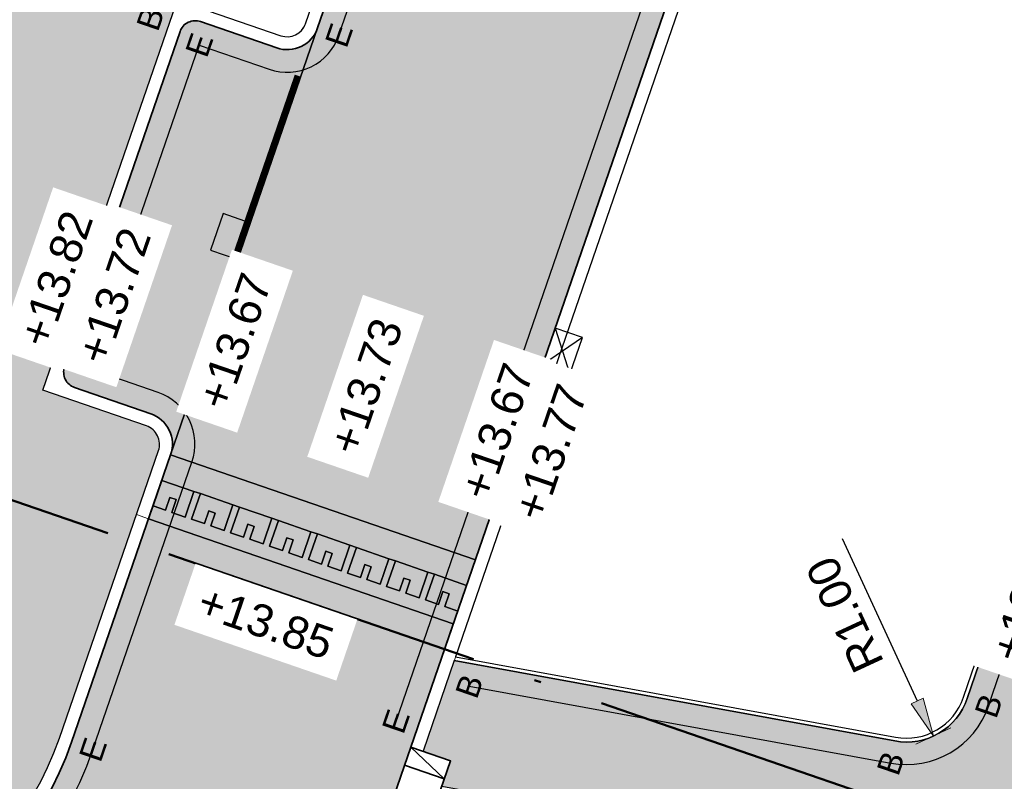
# Model space of a CAD drawing. Header units: metres. Extents: x 131295 to 132236, y 397710 to 398702.
# Tile 82 of 127: x 131585 to 131601, y 398230 to 398242. Entities that reach past the tile are written whole.
import ezdxf
from ezdxf.enums import TextEntityAlignment as Align

# ---------------------------------------------------------------- set-up
doc = ezdxf.new("R2010")
doc.units = ezdxf.units.M
for name, pattern in [('AL-BLADSCHEIDING', [13, 5, -1, 0, -1, 5, -1]), ('AL-MATERIAALS', [2, 1, -1]), ('MA-1-3', [4, 1, -3])]:
    doc.linetypes.add(name, pattern=pattern)
doc.layers.get('Defpoints').update_dxf_attribs({"color": 128})
for name, color, linetype, lineweight in [('N-IE-markering 1 - 3 streep 0.10', 255, 'MA-1-3', 18), ('N-KO-inritband 650x300x200 mm', 110, 'Continuous', 35), ('N-KO-opsluitband 60x200mm', 2, 'Continuous', 25), ('N-KO-opsluitband achterkant', 8, 'Continuous', 5), ('N-KO-tekst banden', 1, 'Continuous', 18), ('N-KO-trottoirband 180-200x250mm', 3, 'Continuous', 35), ('N-KO-trottoirband achterkant', 8, 'Continuous', 5), ('N-RI-straatkolk', 7, 'Continuous', 25), ('N-RI-trottoirkolk', 7, 'Continuous', 25), ("N-VH-arcering 'MAT' grijs 254", 254, 'Continuous', 18), ('X-AL-bladscheiding', 4, 'AL-BLADSCHEIDING', 50), ('X-AL-maatvoering', 1, 'Continuous', 18), ('X-AL-materiaalscheiding', 1, 'AL-MATERIAALS', 18), ('X-AL-planhoogte', 190, 'Continuous', 25), ('X-AL-sinusdrempel grijs', 252, 'Continuous', 25), ('X-AL-sinusdrempel wit', 255, 'Continuous', 25), ('X-AL-sinusdrempel zwart', 250, 'Continuous', 25)]:
    doc.layers.add(name, color=color, linetype=linetype, lineweight=lineweight)
doc.layers.add("N-VH-arcering 'MAT' kleur 1 (heiderood)", color=7, linetype='Continuous', lineweight=18, true_color=0xd98c8c)
doc.layers.add("N-VH-arcering 'MAT' kleur 5 (roodbruin)", color=7, linetype='Continuous', lineweight=18, true_color=0xc5a6a0)
doc.layers.add('X-AL-contourlijnen', color=30, linetype='Continuous', plot=False)
doc.layers.add('X-AL-hulplijn bandenlijnnummers', color=30, linetype='Continuous', plot=False)
doc.styles.add('CS Annotative', font='arial.ttf')
doc.dimstyles.new('CS Annotative', dxfattribs={"dimtxt": 2.5, "dimasz": 3, "dimexe": 0.18, "dimexo": 0.0625, "dimgap": 1, "dimtad": 1, "dimzin": 0, "dimdsep": 46, "dimtxsty": 'CS Annotative', "dimblk": 'CS Dimensionpijl', "dimcen": 0, "dimse1": 1, "dimse2": 1, "dimclrd": 256, "dimclre": 256, "dimclrt": 2, "dimadec": 0, "dimazin": 0, "dimtm": 1e-09, "dimtfac": 1, "dimtofl": 0, "dimtmove": 1, "dimatfit": 3, "dimfxl": 1, "dimtfillclr": 256, "dimtolj": 1, "dimtzin": 0, "dimarcsym": 0})

# ---------------------------------------------------------------- blocks, each defined once
blk = doc.blocks.new('*U79')
for p, q in [((0.5133728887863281, 1.40941416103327), (1.600748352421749, -2.179473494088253)), ((2.627494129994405, 0.6393548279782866), (-0.5133728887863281, -1.40941416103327))]:
    blk.add_line(p, q)
blk.add_lwpolyline([(0.5133728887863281, 1.40941416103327), (-0.5133728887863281, -1.40941416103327), (1.600748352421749, -2.179473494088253), (2.627494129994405, 0.6393548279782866)], close=True)
blk = doc.blocks.new('*U134')
blk.add_lwpolyline([(-1.600007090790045, 2.180017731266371), (-2.627711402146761, -0.6384612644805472), (-0.5138521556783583, -1.409239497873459), (0.5138521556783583, 1.409239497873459)], close=True)
blk.add_solid([(-1.600007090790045, 2.180017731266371), (0.5138521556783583, 1.409239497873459), (-1.600007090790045, 2.180017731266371), (-2.627711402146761, -0.6384612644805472)])
blk = doc.blocks.new('CS Dimensionpijl')
h = blk.add_hatch(color=256)
h.dxf.hatch_style = 1
h.paths.add_polyline_path([(-1, -0.1666666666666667), (0, 0), (-1, 0.1666666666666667)])
at = {"flags": 128}
blk.add_lwpolyline([(0, 0.5), (0, -0.5)], dxfattribs=at)
blk.add_lwpolyline([(-1, -0.1666666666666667), (0, 0), (-1, 0.1666666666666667)], close=True, dxfattribs=at)
blk = doc.blocks.new('*D306')
at = {"layer": 'Defpoints', "color": 0, "transparency": 16777216}
for p in [(131599.0972743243, 398231.8109774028), (131599.5171542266, 398230.9033977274)]:
    blk.add_point(p, dxfattribs=at)
at = {"layer": 'X-AL-maatvoering', "lineweight": -2, "transparency": 16777216}
blk.add_line((131598.0998161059, 398233.9670053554), (131599.2652262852, 398231.4479455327), dxfattribs=at)
at = {"layer": 'X-AL-maatvoering', "lineweight": -2, "transparency": 16777216, "xscale": 0.6000000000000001, "yscale": 0.6000000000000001, "zscale": 0.6000000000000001, "rotation": 294.8270054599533}
blk.add_blockref('CS Dimensionpijl', (131599.5171542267, 398230.9033977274), dxfattribs=at)
at = {"layer": 'X-AL-maatvoering', "color": 2, "transparency": 16777216, "insert": (131598.1433484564, 398232.7885836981), "char_height": 0.5, "attachment_point": 5, "rotation": 114.8270054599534, "style": 'CS Annotative'}
blk.add_mtext('\\A1;R1.00', dxfattribs=at)

msp = doc.modelspace()

# ---------------------------------------------------------------- hatches: boundary and pattern name
at = {"layer": "N-VH-arcering 'MAT' grijs 254"}
h = msp.add_hatch(color=256, dxfattribs=at)
h.dxf.hatch_style = 1
edge = h.paths.add_edge_path()
edge.add_line((131604.2964276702, 398306.7382348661), (131599.7013820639, 398308.3168400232))
edge.add_line((131599.7013820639, 398308.3168400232), (131598.5095201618, 398304.8475369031))
edge.add_line((131598.5095201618, 398304.8475369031), (131600.8592730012, 398304.0402909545))
edge.add_line((131600.8592730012, 398304.0402909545), (131601.9276817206, 398303.5853646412))
edge.add_line((131601.9276817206, 398303.5853646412), (131602.5092263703, 398303.1823472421))
edge.add_line((131602.5092263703, 398303.1823472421), (131602.9440610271, 398302.8810016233))
edge.add_line((131602.9440610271, 398302.8810016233), (131603.3288995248, 398302.5057060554))
edge.add_line((131603.3288995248, 398302.5057060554), (131603.7918423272, 398302.0542429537))
edge.add_line((131603.7918423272, 398302.0542429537), (131604.2989439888, 398300.9260825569))
edge.add_line((131604.2989439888, 398300.9260825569), (131604.6015121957, 398299.7532691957))
edge.add_line((131604.6015121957, 398299.7532691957), (131604.4016105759, 398298.339342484))
edge.add_line((131604.4016105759, 398298.339342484), (131604.3989014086, 398298.3281176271))
edge.add_line((131604.3989014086, 398298.3281176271), (131580.9204563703, 398230.4919083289))
edge.add_arc((131579.9754560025, 398230.8189775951), 1.000000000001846, 251.0015136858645, 340.9090119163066, ccw=False)
edge.add_line((131579.6499128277, 398229.8734504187), (131574.3583023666, 398231.6953416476))
edge.add_line((131574.3583023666, 398231.6953416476), (131573.771636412, 398229.9936296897))
edge.add_line((131573.771636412, 398229.9936296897), (131579.8578113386, 398227.8981714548))
edge.add_arc((131581.4204185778, 398232.4367019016), 4.800000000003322, 251.0015136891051, 340.9860701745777)
edge.add_line((131585.9585276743, 398230.8728714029), (131587.4947929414, 398235.3309884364))
edge.add_arc((131587.2111611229, 398235.4287278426), 0.2999999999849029, 340.9860701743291, 430.9860701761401)
edge.add_line((131587.3089005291, 398235.7123596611), (131585.7016535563, 398236.2662162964))
edge.add_line((131585.7016535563, 398236.2662162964), (131587.7668331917, 398242.2591998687))
edge.add_line((131587.7668331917, 398242.2591998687), (131586.1403843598, 398242.8221217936))
edge.add_line((131586.1403843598, 398242.8221217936), (131587.1612208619, 398245.7716220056))
edge.add_line((131587.1612208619, 398245.7716220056), (131588.7837028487, 398245.2100730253))
edge.add_line((131588.7837028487, 398245.2100730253), (131592.7845025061, 398256.8200686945))
edge.add_line((131592.7845025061, 398256.8200686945), (131591.1776277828, 398257.3762159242))
edge.add_line((131591.1776277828, 398257.3762159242), (131592.1253464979, 398260.114457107))
edge.add_line((131592.1253464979, 398260.114457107), (131593.5395382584, 398259.6249983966))
edge.add_line((131593.5395382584, 398259.6249983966), (131593.6828893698, 398260.0409916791))
edge.add_line((131593.6828893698, 398260.0409916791), (131593.9652386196, 398260.8603462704))
edge.add_arc((131613.2522022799, 398254.2140666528), 20.39999999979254, 155.9860701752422, 160.9860701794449, ccw=False)
edge.add_line((131594.6178927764, 398262.5160248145), (131597.3099115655, 398268.558444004))
edge.add_line((131597.3099115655, 398268.558444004), (131596.1397899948, 398268.9616674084))
edge.add_line((131596.1397899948, 398268.9616674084), (131596.798361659, 398270.8644767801))
edge.add_line((131596.798361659, 398270.8644767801), (131595.9478613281, 398271.1588391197))
edge.add_line((131595.9478613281, 398271.1588391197), (131596.9290691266, 398273.9938402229))
edge.add_line((131596.9290691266, 398273.9938402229), (131597.7795694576, 398273.6994778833))
edge.add_line((131597.7795694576, 398273.6994778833), (131599.3302566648, 398278.1798743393))
edge.add_line((131599.3302566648, 398278.1798743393), (131599.7227401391, 398279.3138758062))
edge.add_line((131599.7227401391, 398279.3138758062), (131600.9575696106, 398282.8816653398))
edge.add_line((131600.9575696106, 398282.8816653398), (131600.1070692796, 398283.1760276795))
edge.add_line((131600.1070692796, 398283.1760276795), (131601.0882770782, 398286.0110287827))
edge.add_line((131601.0882770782, 398286.0110287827), (131601.9387774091, 398285.7166664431))
edge.add_line((131601.9387774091, 398285.7166664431), (131602.9280215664, 398288.5748869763))
edge.add_line((131602.9280215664, 398288.5748869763), (131603.3205050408, 398289.7088884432))
edge.add_line((131603.3205050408, 398289.7088884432), (131605.069945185, 398294.7635412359))
edge.add_line((131605.069945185, 398294.7635412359), (131604.219444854, 398295.0579035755))
edge.add_line((131604.219444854, 398295.0579035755), (131606.351309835, 398301.2174954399))
edge.add_arc((131607.2963102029, 398300.8904261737), 1.000000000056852, 70.90901191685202, 160.9090119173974, ccw=False)
edge.add_line((131607.6233794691, 398301.8354265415), (131610.9632836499, 398300.6794693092))
edge.add_arc((131606.1751964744, 398301.0174355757), 4.799999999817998, 355.9624841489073, 417.0169130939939)
edge.add_arc((131606.1751959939, 398301.0174347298), 4.800000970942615, 57.01691377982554, 71.04461871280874)
edge.add_line((131607.7343886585, 398305.5571403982), (131604.2964276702, 398306.7382348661))
h = msp.add_hatch(color=256, dxfattribs=at)
h.dxf.hatch_style = 1
edge = h.paths.add_edge_path()
edge.add_arc((131611.430863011, 398225.5436627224), 1.000000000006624, 79.65226826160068, 169.6522682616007, ccw=False)
edge.add_line((131611.610484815, 398226.5273984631), (131612.7821703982, 398226.3134586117))
edge.add_line((131612.7821703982, 398226.3134586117), (131613.8293740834, 398226.1197675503))
edge.add_line((131613.8293740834, 398226.1197675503), (131614.168502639, 398228.0425657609))
edge.add_line((131614.168502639, 398228.0425657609), (131602.6982103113, 398230.1369438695))
edge.add_arc((131602.8778321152, 398231.1206796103), 1.000000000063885, 161.0669942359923, 259.6522682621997, ccw=False)
edge.add_line((131601.931933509, 398231.4451419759), (131608.2000050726, 398249.7183248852))
edge.add_line((131608.2000050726, 398249.7183248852), (131606.4135850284, 398250.058049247))
edge.add_line((131606.4135850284, 398250.058049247), (131600.0431729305, 398231.4865150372))
edge.add_arc((131599.0972743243, 398231.810977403), 0.999999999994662, 259.6522682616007, 341.0669942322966, ccw=False)
edge.add_line((131598.9176525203, 398230.8272416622), (131592.0843891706, 398232.0749376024))
edge.add_line((131592.0843891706, 398232.0749376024), (131591.5997207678, 398230.668469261))
edge.add_line((131591.5997207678, 398230.668469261), (131592.0251684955, 398230.5218601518))
edge.add_line((131592.0251684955, 398230.5218601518), (131591.8895395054, 398230.1282758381))
edge.add_line((131591.8895395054, 398230.1282758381), (131596.8249366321, 398229.227114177))
edge.add_line((131596.8249366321, 398229.227114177), (131608.2660791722, 398227.1380585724))
edge.add_line((131608.2660791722, 398227.1380585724), (131605.5897142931, 398212.480396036))
edge.add_line((131605.5897142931, 398212.480396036), (131605.4639790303, 398211.7917810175))
edge.add_line((131605.4639790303, 398211.7917810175), (131603.2445683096, 398199.6383963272))
edge.add_line((131603.2445683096, 398199.6383963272), (131603.1188330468, 398198.9497813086))
edge.add_line((131603.1188330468, 398198.9497813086), (131599.8136342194, 398180.8481803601))
edge.add_line((131599.8136342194, 398180.8481803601), (131580.9629174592, 398184.2971932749))
edge.add_line((131580.9629174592, 398184.2971932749), (131580.9989130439, 398184.4939285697))
edge.add_line((131580.9989130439, 398184.4939285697), (131577.1597079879, 398185.1963658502))
edge.add_line((131577.1597079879, 398185.1963658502), (131574.6796128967, 398171.5887932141))
edge.add_line((131574.6796128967, 398171.5887932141), (131574.2877877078, 398169.4389604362))
edge.add_line((131574.2877877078, 398169.4389604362), (131574.197403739, 398168.9430494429))
edge.add_arc((131573.2136101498, 398169.1223541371), 0.999999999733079, 340.83084805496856, 349.6707371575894, ccw=False)
edge.add_line((131574.1581634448, 398168.7939959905), (131571.1959423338, 398160.2728865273))
edge.add_arc((131573.8064940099, 398164.3009158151), 4.79999999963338, 237.0528688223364, 258.6958681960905)
edge.add_line((131572.865613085, 398159.5940332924), (131574.1227174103, 398163.2102128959))
edge.add_arc((131575.0672707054, 398162.8818547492), 0.9999999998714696, 79.67073715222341, 160.8308480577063, ccw=False)
edge.add_line((131575.2465753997, 398163.8656483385), (131581.0582669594, 398162.8064184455))
edge.add_line((131581.0582669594, 398162.8064184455), (131581.746922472, 398162.6809051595))
edge.add_line((131581.746922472, 398162.6809051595), (131590.9945822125, 398160.9954410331))
edge.add_line((131590.9945822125, 398160.9954410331), (131591.6832377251, 398160.8699277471))
edge.add_line((131591.6832377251, 398160.8699277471), (131595.626652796, 398160.1512070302))
edge.add_line((131595.626652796, 398160.1512070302), (131595.6266853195, 398160.1513854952))
edge.add_line((131595.6266853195, 398160.1513854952), (131596.3153430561, 398160.0258844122))
edge.add_line((131596.3153430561, 398160.0258844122), (131605.5629983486, 398158.3403958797))
edge.add_line((131605.5629983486, 398158.3403958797), (131606.2516560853, 398158.2148947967))
edge.add_line((131606.2516560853, 398158.2148947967), (131612.3991652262, 398157.0942731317))
edge.add_line((131612.3991652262, 398157.0942731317), (131612.9439652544, 398160.2037306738))
edge.add_line((131612.9439652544, 398160.2037306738), (131601.2159321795, 398162.3259601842))
edge.add_line((131601.2159321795, 398162.3259601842), (131599.930937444, 398162.5601613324))
edge.add_arc((131600.1102421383, 398163.5439549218), 0.9999999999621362, 169.6522682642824, 259.6707371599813, ccw=False)
edge.add_line((131599.1265063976, 398163.7235767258), (131599.7756530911, 398167.2787620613))
edge.add_line((131599.7756530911, 398167.2787620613), (131603.0809089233, 398166.6763512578))
edge.add_line((131603.0809089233, 398166.6763512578), (131604.0130968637, 398171.7749451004))
edge.add_line((131604.0130968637, 398171.7749451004), (131600.7068579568, 398172.3786969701))
edge.add_line((131600.7068579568, 398172.3786969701), (131602.8551521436, 398184.1442717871))
edge.add_line((131602.8551521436, 398184.1442717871), (131606.1292799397, 398183.5463837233))
edge.add_line((131606.1292799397, 398183.5463837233), (131606.8878857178, 398187.6773079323))
edge.add_line((131606.8878857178, 398187.6773079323), (131603.6095637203, 398188.2759618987))
edge.add_line((131603.6095637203, 398188.2759618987), (131605.7469888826, 398199.9820102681))
edge.add_line((131605.7469888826, 398199.9820102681), (131608.9980150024, 398199.3883407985))
edge.add_line((131608.9980150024, 398199.3883407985), (131609.7549589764, 398203.5195684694))
edge.add_line((131609.7549589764, 398203.5195684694), (131606.5014004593, 398204.1137003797))
edge.add_line((131606.5014004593, 398204.1137003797), (131608.6487622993, 398215.8741690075))
edge.add_line((131608.6487622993, 398215.8741690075), (131611.8692342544, 398215.28607903))
edge.add_line((131611.8692342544, 398215.28607903), (131612.6170007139, 398219.4189826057))
edge.add_line((131612.6170007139, 398219.4189826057), (131609.403173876, 398220.0058591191))
edge.add_line((131609.403173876, 398220.0058591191), (131610.4471272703, 398225.7232845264))
h.paths.add_polyline_path([(131599.272, 398179), (131597.566, 398169.652), (131592.768, 398170.528), (131587.149, 398171.553), (131587.126, 398171.426), (131587.034, 398171.443), (131578.887, 398172.929), (131579.498, 398176.214), (131579.341, 398176.243), (131579.877, 398179.24), (131579.995, 398179.237), (131580.633, 398182.494), (131588.894, 398181.016), (131588.8560251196, 398180.7991434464), (131594.558, 398179.784), (131594.5740701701, 398179.8723859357)], flags=16)
h.paths.add_polyline_path([(131579.5873844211, 398182.6845722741), (131577.843995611, 398173.1190963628), (131576.822120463, 398173.3053417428), (131578.5655092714, 398182.8708176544)], flags=16)
h.paths.add_polyline_path([(131581.4159669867, 398170.6249699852), (131580.5886038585, 398166.0854650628), (131575.6696359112, 398166.9819885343), (131576.4969990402, 398171.5214934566)], flags=16)
h.paths.add_polyline_path([(131589.4338847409, 398169.1636367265), (131588.6065216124, 398164.6241318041), (131583.8351227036, 398165.4937595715), (131584.662485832, 398170.0332644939)], flags=16)
h.paths.add_polyline_path([(131597.4145483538, 398167.7090933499), (131596.5857219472, 398163.1698551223), (131591.8530404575, 398164.032426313), (131592.680403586, 398168.5719312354)], flags=16)
at = {"layer": "N-VH-arcering 'MAT' kleur 1 (heiderood)"}
h = msp.add_hatch(color=256, dxfattribs=at)
h.dxf.hatch_style = 1
edge = h.paths.add_edge_path()
edge.add_line((131614.5195786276, 398295.0078756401), (131614.8739657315, 398295.8727387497))
edge.add_line((131614.8739657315, 398295.8727387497), (131610.264884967, 398297.7989046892))
edge.add_line((131610.264884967, 398297.7989046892), (131609.7881062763, 398296.6244442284))
edge.add_line((131609.7881062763, 398296.6244442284), (131601.0651175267, 398271.2785615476))
edge.add_arc((131582.153758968, 398277.787057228), 19.99999996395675, 335.9860701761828, 341.00868758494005, ccw=False)
edge.add_line((131600.4226898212, 398269.6478825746), (131596.8457008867, 398261.6190877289))
edge.add_arc((131615.1146317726, 398253.479913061), 19.99999999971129, 155.9860701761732, 160.9860701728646)
edge.add_line((131596.2058438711, 398259.9958734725), (131595.6913055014, 398258.5027249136))
edge.add_line((131595.6913055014, 398258.5027249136), (131594.9817564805, 398256.4436712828))
edge.add_line((131594.9817564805, 398256.4436712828), (131590.7463822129, 398244.1529591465))
edge.add_line((131590.7463822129, 398244.1529591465), (131589.9644669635, 398241.8839045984))
edge.add_line((131589.9644669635, 398241.8839045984), (131587.6838808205, 398235.2658288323))
edge.add_line((131587.6838808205, 398235.2658288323), (131592.4110777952, 398233.6368387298))
edge.add_line((131592.4110777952, 398233.6368387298), (131598.457687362, 398251.1836086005))
edge.add_line((131598.457687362, 398251.1836086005), (131600.6079542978, 398257.4235086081))
edge.add_line((131600.6079542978, 398257.4235086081), (131600.8619176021, 398258.1604894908))
edge.add_arc((131619.7707055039, 398251.6445290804), 19.99999999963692, 155.9860701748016, 160.9860701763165, ccw=False)
edge.add_line((131601.5017746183, 398259.7837037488), (131602.5483721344, 398262.1328630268))
edge.add_line((131602.5483721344, 398262.1328630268), (131605.0791659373, 398267.8134017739))
edge.add_arc((131586.8102350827, 398275.9525764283), 19.99999996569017, 335.9860701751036, 341.0086875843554)
edge.add_line((131605.721593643, 398269.4440807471), (131614.5195786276, 398295.0078756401))
h = msp.add_hatch(color=256, dxfattribs=at)
h.dxf.hatch_style = 1
edge = h.paths.add_edge_path()
edge.add_line((131589.3581053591, 398224.777360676), (131591.4106328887, 398230.7336288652))
edge.add_line((131591.4106328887, 398230.7336288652), (131592.0689898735, 398232.644127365))
edge.add_line((131592.0689898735, 398232.644127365), (131587.3417928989, 398234.2731174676))
edge.add_line((131587.3417928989, 398234.2731174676), (131586.1476155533, 398230.8077117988))
edge.add_arc((131581.4204185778, 398232.4367019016), 5.000000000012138, 251.00151368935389, 340.98607017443, ccw=False)
edge.add_line((131579.7927027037, 398227.7090660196), (131579.1083753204, 398227.9446786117))
edge.add_line((131579.1083753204, 398227.9446786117), (131576.8254769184, 398221.3140911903))
edge.add_line((131576.8254769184, 398221.3140911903), (131577.5072115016, 398221.079075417))
edge.add_arc((131575.8776616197, 398216.3520713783), 4.999999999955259, -19.013929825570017, 70.97928525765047, ccw=False)
edge.add_line((131580.6048585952, 398214.7230812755), (131585.3320555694, 398213.0940911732))
edge.add_line((131585.3320555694, 398213.0940911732), (131589.3581053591, 398224.777360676))
at = {"layer": "N-VH-arcering 'MAT' kleur 5 (roodbruin)"}
h = msp.add_hatch(color=256, dxfattribs=at)
h.dxf.hatch_style = 1
edge = h.paths.add_edge_path()
edge.add_arc((131589.4917472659, 398242.0468036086), 0.4999999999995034, 250.9720134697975, 340.98607017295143, ccw=False)
edge.add_line((131589.3287322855, 398241.5741238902), (131588.1477493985, 398241.9825286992))
edge.add_arc((131588.0660426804, 398241.7462576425), 0.2500000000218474, 70.92370771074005, 160.9860701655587)
edge.add_line((131587.8296828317, 398241.8277071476), (131586.0373505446, 398236.6265044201))
edge.add_arc((131586.2737103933, 398236.545054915), 0.2499999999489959, 160.986070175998, 250.9860701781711)
edge.add_line((131586.1922608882, 398236.3086950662), (131587.3740601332, 398235.9014475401))
edge.add_arc((131587.2111611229, 398235.4287278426), 0.5000000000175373, -19.013929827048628, 70.9860701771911, ccw=False)
edge.add_line((131587.6838808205, 398235.2658288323), (131589.9644669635, 398241.8839045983))
at = {"layer": 'X-AL-sinusdrempel grijs'}
msp.add_hatch(color=256, dxfattribs=at).paths.add_polyline_path([(131587.6838808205, 398235.2658288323), (131587.5470456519, 398234.8687442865), (131588.0457649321, 398234.6968858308), (131588.1450360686, 398234.6626770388), (131588.6508461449, 398234.4883750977), (131588.7501172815, 398234.4541663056), (131589.2559273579, 398234.2798643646), (131589.3551984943, 398234.2456555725), (131589.8610085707, 398234.0713536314), (131589.9602797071, 398234.0371448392), (131590.4660897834, 398233.8628428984), (131590.5653609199, 398233.8286341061), (131591.0711709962, 398233.6543321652), (131591.1704421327, 398233.6201233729), (131591.6762522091, 398233.445821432), (131591.7755233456, 398233.4116126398), (131592.2742426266, 398233.239754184), (131592.4110777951, 398233.6368387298)])
at = {"layer": 'X-AL-sinusdrempel wit'}
msp.add_hatch(color=256, dxfattribs=at).paths.add_polyline_path([(131588.7501172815, 398234.4541663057), (131588.6508461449, 398234.4883750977), (131588.5140109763, 398234.0912905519), (131588.3060143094, 398234.1629661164), (131588.3744318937, 398234.3615083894), (131588.2751607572, 398234.3957171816), (131588.2067431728, 398234.1971749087), (131588.0082008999, 398234.2655924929), (131588.1450360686, 398234.6626770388), (131588.0457649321, 398234.696885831), (131587.9089297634, 398234.299801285), (131587.7009330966, 398234.3714768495), (131587.7693506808, 398234.5700191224), (131587.6700795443, 398234.6042279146), (131587.60166196, 398234.4056856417), (131587.4102104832, 398234.4716597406), (131587.3417928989, 398234.2731174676), (131592.0689898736, 398232.644127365), (131592.1374074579, 398232.842669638), (131591.9365015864, 398232.9119017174), (131592.0049191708, 398233.1104439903), (131591.9056480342, 398233.1446527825), (131591.8372304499, 398232.9461105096), (131591.6386881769, 398233.0145280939), (131591.7755233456, 398233.4116126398), (131591.6762522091, 398233.445821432), (131591.5394170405, 398233.0487368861), (131591.3314203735, 398233.1204124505), (131591.3998379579, 398233.3189547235), (131591.3005668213, 398233.3531635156), (131591.2321492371, 398233.1546212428), (131591.033606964, 398233.223038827), (131591.1704421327, 398233.6201233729), (131591.0711709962, 398233.6543321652), (131590.9343358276, 398233.2572476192), (131590.7263391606, 398233.3289231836), (131590.794756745, 398233.5274654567), (131590.6954856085, 398233.5616742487), (131590.6270680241, 398233.3631319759), (131590.4285257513, 398233.43154956), (131590.5653609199, 398233.8286341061), (131590.4660897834, 398233.8628428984), (131590.3292546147, 398233.4657583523), (131590.1212579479, 398233.5374339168), (131590.1896755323, 398233.73597619), (131590.0904043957, 398233.770184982), (131590.0219868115, 398233.5716427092), (131589.8234445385, 398233.6400602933), (131589.9602797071, 398234.0371448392), (131589.8610085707, 398234.0713536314), (131589.7241734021, 398233.6742690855), (131589.5161767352, 398233.7459446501), (131589.5845943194, 398233.9444869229), (131589.4853231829, 398233.9786957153), (131589.4169055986, 398233.7801534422), (131589.2183633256, 398233.8485710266), (131589.3551984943, 398234.2456555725), (131589.2559273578, 398234.2798643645), (131589.1190921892, 398233.8827798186), (131588.9110955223, 398233.9544553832), (131588.9795131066, 398234.1529976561), (131588.8802419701, 398234.1872064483), (131588.8118243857, 398233.9886641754), (131588.6132821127, 398234.0570817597)])
at = {"layer": 'X-AL-sinusdrempel zwart'}
for points in [[(131587.4102104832, 398234.4716597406), (131587.60166196, 398234.4056856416), (131587.6700795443, 398234.6042279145), (131587.7693506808, 398234.5700191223), (131587.7009330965, 398234.3714768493), (131587.9089297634, 398234.2998012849), (131588.0457649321, 398234.6968858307), (131587.5470456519, 398234.8687442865)], [(131588.0082008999, 398234.2655924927), (131588.2067431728, 398234.1971749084), (131588.2751607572, 398234.3957171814), (131588.3744318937, 398234.3615083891), (131588.3060143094, 398234.1629661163), (131588.5140109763, 398234.0912905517), (131588.6508461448, 398234.4883750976), (131588.1450360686, 398234.6626770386)], [(131588.6132821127, 398234.0570817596), (131588.8118243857, 398233.9886641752), (131588.8802419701, 398234.1872064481), (131588.9795131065, 398234.152997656), (131588.9110955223, 398233.9544553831), (131589.1190921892, 398233.8827798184), (131589.2559273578, 398234.2798643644), (131588.7501172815, 398234.4541663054)], [(131589.2183633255, 398233.8485710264), (131589.4169055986, 398233.7801534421), (131589.4853231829, 398233.9786957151), (131589.5845943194, 398233.9444869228), (131589.5161767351, 398233.74594465), (131589.7241734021, 398233.6742690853), (131589.8610085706, 398234.0713536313), (131589.3551984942, 398234.2456555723)], [(131589.8234445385, 398233.6400602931), (131590.0219868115, 398233.571642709), (131590.0904043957, 398233.7701849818), (131590.1896755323, 398233.7359761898), (131590.1212579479, 398233.5374339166), (131590.3292546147, 398233.4657583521), (131590.4660897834, 398233.8628428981), (131589.9602797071, 398234.0371448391)], [(131590.4285257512, 398233.4315495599), (131590.6270680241, 398233.3631319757), (131590.6954856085, 398233.5616742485), (131590.794756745, 398233.5274654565), (131590.7263391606, 398233.3289231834), (131590.9343358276, 398233.257247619), (131591.0711709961, 398233.654332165), (131590.5653609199, 398233.828634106)], [(131591.033606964, 398233.2230388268), (131591.232149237, 398233.1546212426), (131591.3005668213, 398233.3531635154), (131591.3998379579, 398233.3189547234), (131591.3314203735, 398233.1204124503), (131591.5394170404, 398233.0487368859), (131591.6762522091, 398233.4458214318), (131591.1704421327, 398233.6201233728)], [(131591.6386881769, 398233.0145280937), (131591.8372304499, 398232.9461105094), (131591.9056480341, 398233.1446527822), (131592.0049191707, 398233.1104439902), (131591.9365015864, 398232.9119017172), (131592.1374074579, 398232.842669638), (131592.2742426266, 398233.239754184), (131591.7755233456, 398233.4116126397)]]:
    msp.add_hatch(color=256, dxfattribs=at).paths.add_polyline_path(points)

# ---------------------------------------------------------------- linework, layer by layer
at = {"layer": 'N-IE-markering 1 - 3 streep 0.10', "const_width": 0.1, "flags": 128}
msp.add_lwpolyline([(131587.8972472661, 398236.0384702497), (131589.6565565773, 398241.1438429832)], dxfattribs=at)
at = {"layer": 'N-KO-inritband 650x300x200 mm', "flags": 128}
for points in [[(131591.4106328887, 398230.7336288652), (131589.3581053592, 398224.777360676)], [(131591.4106328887, 398230.7336288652), (131592.0251684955, 398230.5218601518)], [(131591.4106328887, 398230.7336288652), (131591.9274290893, 398230.2382283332)], [(131592.0251684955, 398230.5218601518), (131589.972640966, 398224.5655919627)], [(131591.3128934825, 398230.4499970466), (131591.9274290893, 398230.2382283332)]]:
    msp.add_lwpolyline(points, dxfattribs=at)
at = {"layer": 'N-KO-opsluitband 60x200mm', "flags": 128}
msp.add_lwpolyline([(131592.0843891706, 398232.0749376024), (131598.9176525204, 398230.8272416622, 0.3709767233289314), (131600.0431729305, 398231.4865150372), (131606.4135850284, 398250.058049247), (131599.2103677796, 398251.3727249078)], format="xyb", dxfattribs=at)
at = {"layer": 'N-KO-opsluitband achterkant', "flags": 128}
msp.add_lwpolyline([(131592.1041628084, 398232.1323190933), (131598.9284298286, 398230.8862658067, 0.3709767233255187), (131599.9864190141, 398231.5059827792), (131606.3342019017, 398250.0115465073), (131599.1905939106, 398251.3153427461)], format="xyb", dxfattribs=at)
at = {"layer": 'N-KO-trottoirband 180-200x250mm'}
msp.add_lwpolyline([(131573.706527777, 398229.8045242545), (131579.7927027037, 398227.7090660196, 0.4141346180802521), (131586.1476155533, 398230.8077117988), (131587.6838808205, 398235.2658288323, 0.4142135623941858), (131587.3740601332, 398235.9014475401), (131586.1922608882, 398236.3086950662, -0.4142135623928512), (131586.0373505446, 398236.6265044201), (131587.8296828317, 398241.8277071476, -0.4145323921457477), (131588.1477493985, 398241.9825286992), (131589.3287322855, 398241.5741238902, 0.4142854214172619), (131589.9644669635, 398241.8839045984), (131590.7463822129, 398244.1529591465, 0.4142135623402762), (131590.4365615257, 398244.7885778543), (131589.2547622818, 398245.19582538, -0.4142135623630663), (131589.0998519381, 398245.5136347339), (131592.8465291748, 398256.3861877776, -0.4142135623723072), (131593.1643385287, 398256.5410981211), (131594.3461377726, 398256.1338505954, 0.4142135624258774), (131594.9817564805, 398256.4436712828), (131595.6913055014, 398258.5027249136, 0.4142135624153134), (131595.3814848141, 398259.1383436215), (131594.2469575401, 398259.5293012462)], format="xyb", dxfattribs=at)
msp.add_lwpolyline([(131598.457687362, 398251.1836086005), (131591.4106328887, 398230.7336288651)], dxfattribs=at)
at = {"layer": 'N-KO-trottoirband achterkant'}
msp.add_lwpolyline([(131573.706527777, 398229.8045242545), (131573.771636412, 398229.9936296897), (131579.8578113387, 398227.8981714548, 0.4141346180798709), (131585.9585276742, 398230.8728714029), (131587.4947929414, 398235.3309884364, 0.4142135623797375), (131587.3089005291, 398235.7123596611), (131585.7016535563, 398236.2662162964), (131587.7873637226, 398242.3187778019), (131589.3940078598, 398241.7631717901, 0.4142135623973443), (131589.7753790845, 398241.9490642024), (131590.5572943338, 398244.2181187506, 0.4142135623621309), (131590.3714019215, 398244.5994899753), (131588.7641549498, 398245.1533466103), (131592.804050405, 398256.8767951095), (131594.4112973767, 398256.3229384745, 0.4142135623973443), (131594.7926686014, 398256.5088308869), (131595.5022176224, 398258.5678845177, 0.4142135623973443), (131595.31632521, 398258.9492557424), (131594.1817979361, 398259.3402133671)], format="xyb", dxfattribs=at)
msp.add_lwpolyline([(131598.457687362, 398251.1836086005), (131598.6467752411, 398251.1184489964), (131591.5997207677, 398230.668469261), (131591.4106328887, 398230.7336288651)], dxfattribs=at)
at = {"layer": 'N-KO-trottoirband achterkant', "ltscale": 2, "flags": 128}
msp.add_lwpolyline([(131587.3417928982, 398234.2731174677), (131587.1527050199, 398234.3382770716)], dxfattribs=at)
at = {"layer": 'X-AL-bladscheiding', "flags": 128}
msp.add_lwpolyline([(131550.493298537, 398246.5061449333), (131658.2945423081, 398209.4267076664)], dxfattribs=at)
at = {"layer": 'X-AL-contourlijnen', "flags": 128}
for points in [[(131604.3989014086, 398298.3281176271), (131580.9204563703, 398230.4919083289, -0.4137407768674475), (131579.6499128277, 398229.8734504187), (131574.3583023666, 398231.6953416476), (131573.771636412, 398229.9936296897), (131579.8578113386, 398227.8981714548, 0.4141346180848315), (131585.9585276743, 398230.8728714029), (131587.4947929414, 398235.3309884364, 0.4142135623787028), (131587.3089005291, 398235.7123596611), (131585.7016535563, 398236.2662162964), (131587.7668331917, 398242.2591998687)], [(131606.4135850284, 398250.058049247), (131600.0431729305, 398231.4865150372, -0.3709767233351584), (131598.9176525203, 398230.8272416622), (131592.0843891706, 398232.0749376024), (131591.5997207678, 398230.668469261), (131592.0251684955, 398230.5218601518), (131591.8895395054, 398230.1282758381), (131596.8249366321, 398229.227114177), (131608.2660791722, 398227.1380585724), (131605.5897142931, 398212.480396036), (131605.4639790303, 398211.7917810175), (131603.2445683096, 398199.6383963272), (131603.1188330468, 398198.9497813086), (131599.8136342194, 398180.8481803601), (131580.9629174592, 398184.2971932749), (131580.9989130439, 398184.4939285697), (131577.1597079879, 398185.1963658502), (131574.6796128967, 398171.5887932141), (131574.2877877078, 398169.4389604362)]]:
    msp.add_lwpolyline(points, format="xyb", dxfattribs=at)
for points in [[(131614.5195786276, 398295.0078756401), (131614.8739657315, 398295.8727387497), (131610.264884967, 398297.7989046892), (131609.7881062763, 398296.6244442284), (131601.0651175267, 398271.2785615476, -0.02191881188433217), (131600.4226898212, 398269.6478825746), (131596.8457008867, 398261.6190877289, 0.02182007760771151), (131596.2058438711, 398259.9958734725), (131595.6913055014, 398258.5027249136), (131594.9817564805, 398256.4436712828), (131590.7463822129, 398244.1529591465), (131589.9644669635, 398241.8839045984), (131587.6838808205, 398235.2658288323), (131592.4110777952, 398233.6368387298), (131598.457687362, 398251.1836086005), (131600.6079542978, 398257.4235086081), (131600.8619176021, 398258.1604894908, -0.0218200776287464), (131601.5017746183, 398259.7837037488), (131602.5483721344, 398262.1328630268), (131605.0791659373, 398267.8134017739, 0.0219188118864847), (131605.721593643, 398269.4440807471)], [(131606.3342019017, 398250.0115465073), (131599.1905939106, 398251.3153427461), (131599.0722229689, 398250.9718398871), (131598.6467752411, 398251.1184489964), (131592.1041628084, 398232.1323190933), (131598.9284298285, 398230.8862658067, 0.3709767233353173), (131599.9864190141, 398231.5059827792)], [(131590.5572943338, 398244.2181187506, 0.4142135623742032), (131590.3714019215, 398244.5994899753), (131588.7641549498, 398245.1533466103), (131587.198296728, 398245.6952978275), (131586.2167085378, 398242.8591976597), (131587.7863810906, 398242.3159262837), (131587.7873637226, 398242.3187778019), (131589.3940078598, 398241.7631717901, 0.4142135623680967), (131589.7753790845, 398241.9490642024)], [(131589.9644669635, 398241.8839045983, -0.4142854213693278), (131589.3287322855, 398241.5741238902), (131588.1477493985, 398241.9825286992, 0.4145323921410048), (131587.8296828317, 398241.8277071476), (131586.0373505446, 398236.6265044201, 0.4142135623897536), (131586.1922608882, 398236.3086950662), (131587.3740601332, 398235.9014475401, -0.4142135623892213), (131587.6838808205, 398235.2658288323)], [(131589.3581053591, 398224.777360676), (131591.4106328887, 398230.7336288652), (131592.0689898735, 398232.644127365), (131587.3417928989, 398234.2731174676), (131586.1476155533, 398230.8077117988, -0.4141346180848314), (131579.7927027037, 398227.7090660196), (131579.1083753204, 398227.9446786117), (131576.8254769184, 398221.3140911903), (131577.5072115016, 398221.079075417, -0.4141788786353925), (131580.6048585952, 398214.7230812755), (131585.3320555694, 398213.0940911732)]]:
    msp.add_lwpolyline(points, format="xyb", close=True, dxfattribs=at)
for points in [[(131587.6838808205, 398235.2658288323), (131587.5470456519, 398234.8687442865), (131588.0457649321, 398234.6968858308), (131588.1450360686, 398234.6626770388), (131588.6508461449, 398234.4883750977), (131588.7501172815, 398234.4541663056), (131589.2559273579, 398234.2798643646), (131589.3551984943, 398234.2456555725), (131589.8610085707, 398234.0713536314), (131589.9602797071, 398234.0371448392), (131590.4660897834, 398233.8628428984), (131590.5653609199, 398233.8286341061), (131591.0711709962, 398233.6543321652), (131591.1704421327, 398233.6201233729), (131591.6762522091, 398233.445821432), (131591.7755233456, 398233.4116126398), (131592.2742426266, 398233.239754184), (131592.4110777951, 398233.6368387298)], [(131587.4102104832, 398234.4716597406), (131587.60166196, 398234.4056856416), (131587.6700795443, 398234.6042279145), (131587.7693506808, 398234.5700191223), (131587.7009330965, 398234.3714768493), (131587.9089297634, 398234.2998012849), (131588.0457649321, 398234.6968858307), (131587.5470456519, 398234.8687442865)], [(131588.7501172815, 398234.4541663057), (131588.6508461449, 398234.4883750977), (131588.5140109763, 398234.0912905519), (131588.3060143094, 398234.1629661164), (131588.3744318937, 398234.3615083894), (131588.2751607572, 398234.3957171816), (131588.2067431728, 398234.1971749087), (131588.0082008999, 398234.2655924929), (131588.1450360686, 398234.6626770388), (131588.0457649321, 398234.696885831), (131587.9089297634, 398234.299801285), (131587.7009330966, 398234.3714768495), (131587.7693506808, 398234.5700191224), (131587.6700795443, 398234.6042279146), (131587.60166196, 398234.4056856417), (131587.4102104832, 398234.4716597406), (131587.3417928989, 398234.2731174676), (131592.0689898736, 398232.644127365), (131592.1374074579, 398232.842669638), (131591.9365015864, 398232.9119017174), (131592.0049191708, 398233.1104439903), (131591.9056480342, 398233.1446527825), (131591.8372304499, 398232.9461105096), (131591.6386881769, 398233.0145280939), (131591.7755233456, 398233.4116126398), (131591.6762522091, 398233.445821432), (131591.5394170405, 398233.0487368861), (131591.3314203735, 398233.1204124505), (131591.3998379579, 398233.3189547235), (131591.3005668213, 398233.3531635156), (131591.2321492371, 398233.1546212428), (131591.033606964, 398233.223038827), (131591.1704421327, 398233.6201233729), (131591.0711709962, 398233.6543321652), (131590.9343358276, 398233.2572476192), (131590.7263391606, 398233.3289231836), (131590.794756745, 398233.5274654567), (131590.6954856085, 398233.5616742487), (131590.6270680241, 398233.3631319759), (131590.4285257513, 398233.43154956), (131590.5653609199, 398233.8286341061), (131590.4660897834, 398233.8628428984), (131590.3292546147, 398233.4657583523), (131590.1212579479, 398233.5374339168), (131590.1896755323, 398233.73597619), (131590.0904043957, 398233.770184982), (131590.0219868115, 398233.5716427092), (131589.8234445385, 398233.6400602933), (131589.9602797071, 398234.0371448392), (131589.8610085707, 398234.0713536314), (131589.7241734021, 398233.6742690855), (131589.5161767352, 398233.7459446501), (131589.5845943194, 398233.9444869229), (131589.4853231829, 398233.9786957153), (131589.4169055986, 398233.7801534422), (131589.2183633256, 398233.8485710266), (131589.3551984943, 398234.2456555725), (131589.2559273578, 398234.2798643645), (131589.1190921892, 398233.8827798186), (131588.9110955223, 398233.9544553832), (131588.9795131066, 398234.1529976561), (131588.8802419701, 398234.1872064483), (131588.8118243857, 398233.9886641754), (131588.6132821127, 398234.0570817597)], [(131588.0082008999, 398234.2655924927), (131588.2067431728, 398234.1971749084), (131588.2751607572, 398234.3957171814), (131588.3744318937, 398234.3615083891), (131588.3060143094, 398234.1629661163), (131588.5140109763, 398234.0912905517), (131588.6508461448, 398234.4883750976), (131588.1450360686, 398234.6626770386)], [(131588.6132821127, 398234.0570817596), (131588.8118243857, 398233.9886641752), (131588.8802419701, 398234.1872064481), (131588.9795131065, 398234.152997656), (131588.9110955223, 398233.9544553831), (131589.1190921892, 398233.8827798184), (131589.2559273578, 398234.2798643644), (131588.7501172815, 398234.4541663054)], [(131589.2183633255, 398233.8485710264), (131589.4169055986, 398233.7801534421), (131589.4853231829, 398233.9786957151), (131589.5845943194, 398233.9444869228), (131589.5161767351, 398233.74594465), (131589.7241734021, 398233.6742690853), (131589.8610085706, 398234.0713536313), (131589.3551984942, 398234.2456555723)], [(131589.8234445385, 398233.6400602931), (131590.0219868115, 398233.571642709), (131590.0904043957, 398233.7701849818), (131590.1896755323, 398233.7359761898), (131590.1212579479, 398233.5374339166), (131590.3292546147, 398233.4657583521), (131590.4660897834, 398233.8628428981), (131589.9602797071, 398234.0371448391)], [(131590.4285257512, 398233.4315495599), (131590.6270680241, 398233.3631319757), (131590.6954856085, 398233.5616742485), (131590.794756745, 398233.5274654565), (131590.7263391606, 398233.3289231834), (131590.9343358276, 398233.257247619), (131591.0711709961, 398233.654332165), (131590.5653609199, 398233.828634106)], [(131591.033606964, 398233.2230388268), (131591.232149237, 398233.1546212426), (131591.3005668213, 398233.3531635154), (131591.3998379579, 398233.3189547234), (131591.3314203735, 398233.1204124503), (131591.5394170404, 398233.0487368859), (131591.6762522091, 398233.4458214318), (131591.1704421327, 398233.6201233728)], [(131591.6386881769, 398233.0145280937), (131591.8372304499, 398232.9461105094), (131591.9056480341, 398233.1446527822), (131592.0049191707, 398233.1104439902), (131591.9365015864, 398232.9119017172), (131592.1374074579, 398232.842669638), (131592.2742426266, 398233.239754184), (131591.7755233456, 398233.4116126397)]]:
    msp.add_lwpolyline(points, close=True, dxfattribs=at)
at = {"layer": 'X-AL-hulplijn bandenlijnnummers'}
msp.add_lwpolyline([(131573.8762458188, 398229.3759267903), (131579.6787625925, 398227.3781315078, 0.414134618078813), (131586.4785193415, 398230.6936824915), (131588.0147846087, 398235.1517995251, 0.4142135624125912), (131587.4880894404, 398236.2323513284), (131586.4008341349, 398236.6070190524), (131588.1279713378, 398241.6190309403), (131589.2143428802, 398241.2433444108, 0.4142854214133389), (131590.2953707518, 398241.7698752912), (131591.0772860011, 398244.0389298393, 0.4142135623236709), (131590.5505908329, 398245.1194816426), (131589.4633355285, 398245.4941493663), (131593.144853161, 398256.1776145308), (131594.2321084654, 398255.8029468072, 0.4142135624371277), (131595.3126602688, 398256.3296419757), (131596.0222092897, 398258.3886956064, 0.4142135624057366), (131595.4955141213, 398259.4692474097), (131594.6446186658, 398259.7624656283)], format="xyb", dxfattribs=at)
at = {"layer": 'X-AL-hulplijn bandenlijnnummers', "flags": 128}
msp.add_lwpolyline([(131592.3166422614, 398231.676743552), (131598.854784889, 398230.482934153, 0.3709767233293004), (131600.3742374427, 398231.3729532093), (131606.8766532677, 398250.3293152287), (131599.5683338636, 398251.6631733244)], format="xyb", dxfattribs=at)
at = {"layer": 'X-AL-hulplijn bandenlijnnummers'}
msp.add_lwpolyline([(131598.0290441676, 398251.0140060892), (131591.1774685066, 398231.1312899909)], dxfattribs=at)
at = {"layer": 'X-AL-materiaalscheiding', "flags": 128}
for points in [[(131587.6838808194, 398235.2658288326), (131589.9644669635, 398241.8839045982)], [(131592.068989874, 398232.6441273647), (131587.3417928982, 398234.2731174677)]]:
    msp.add_lwpolyline(points, dxfattribs=at)

# ---------------------------------------------------------------- block references
at = {"layer": 'N-RI-straatkolk', "xscale": 0.2, "yscale": 0.2, "zscale": 0.2, "rotation": 1}
msp.add_blockref('*U134', (131588.8241738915, 398238.5748667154), dxfattribs=at)
at = {"layer": 'N-RI-trottoirkolk', "xscale": 0.2, "yscale": 0.2, "zscale": 0.2, "rotation": 1}
msp.add_blockref('*U79', (131593.5513708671, 398236.9458766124), dxfattribs=at)

# ---------------------------------------------------------------- texts
at = {"layer": 'N-KO-tekst banden', "style": 'CS Annotative'}
for s, p in [('B', (131587.3687825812, 398242.0265969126)), ('E', (131590.2953707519, 398241.7698752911)), ('E', (131588.1279713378, 398241.6190309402)), ('E', (131586.400834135, 398236.6070190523)), ('B', (131592.3166422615, 398231.6767435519)), ('B', (131600.3742374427, 398231.3729532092)), ('E', (131591.1774685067, 398231.1312899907)), ('E', (131586.4785193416, 398230.6936824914)), ('B', (131598.854784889, 398230.4829341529))]:
    msp.add_text(s, height=0.3599999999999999, rotation=71.0187745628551, dxfattribs=at).set_placement(p, align=Align.MIDDLE)

# ---------------------------------------------------------------- dimensions: what is measured, and where the dimension line sits
at = {"layer": 'X-AL-maatvoering'}
dim = msp.add_radius_dim(center=(131599.0972743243, 398231.8109774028), mpoint=(131599.5171542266, 398230.9033977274), dimstyle='CS Annotative', dxfattribs=at)
dim.commit()
dim.dimension.update_dxf_attribs({"geometry": '*D306', "text_midpoint": (131598.5565572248, 398232.9797493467), "dimtype": 164})

# ---------------------------------------------------------------- next in the draw order: texts
at = {"layer": 'X-AL-planhoogte', "char_height": 0.5, "attachment_point": 5, "style": 'CS Annotative', "bg_fill": 2}
for s, insert, rotation in [('+13.72', (131586.8039798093, 398237.729767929), 71.01506341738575), ('+13.67', (131588.6782709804, 398237.0253992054), 71.01506341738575), ('+13.73', (131590.7113198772, 398236.3259621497), 71.01506343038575), ('+13.67', (131592.7443687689, 398235.6265250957), 71.01506341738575), ('+13.94', (131600.9864741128, 398233.1099732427), 71.01506341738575), ('+13.85', (131589.1592033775, 398232.6656085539), 340.98607017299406)]:
    msp.add_mtext(s, dxfattribs=dict(at, insert=insert, rotation=rotation))

# ---------------------------------------------------------------- next in the draw order: texts
at = {"layer": 'X-AL-planhoogte', "char_height": 0.5, "attachment_point": 5, "rotation": 71.01506341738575, "style": 'CS Annotative', "bg_fill": 2}
for s, insert in [('+13.82', (131585.9051153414, 398237.9925657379)), ('+13.77', (131593.5774148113, 398235.3045483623))]:
    msp.add_mtext(s, dxfattribs=dict(at, insert=insert))

doc.saveas('drawing.dxf')
